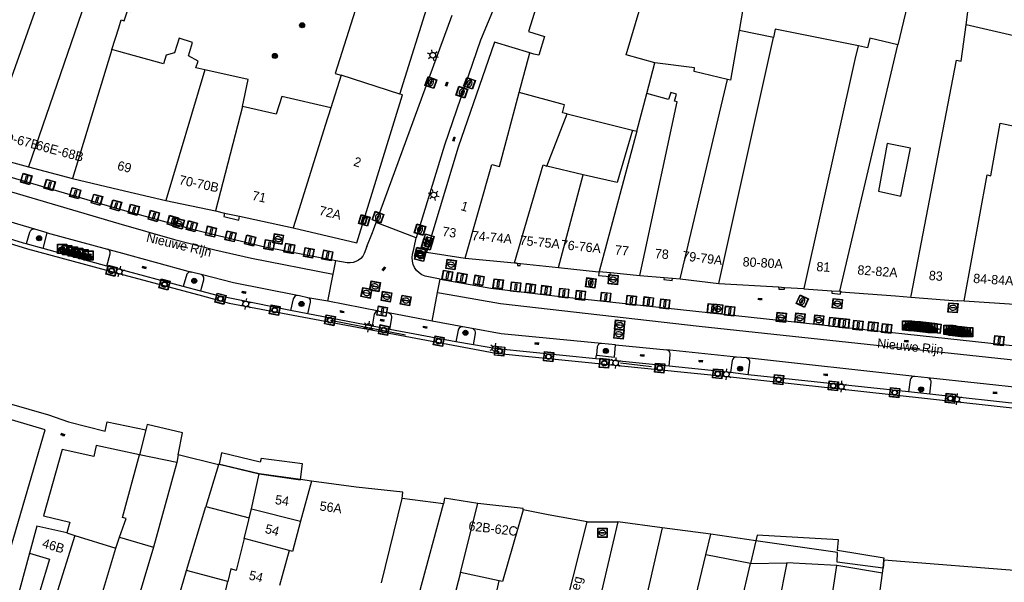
# Model space of a CAD drawing. Header units: metres. Extents: x 93870 to 95789, y 463036 to 464040.
# Tile 61 of 256: x 93989 to 94095, y 463469 to 463530. Entities that reach past the tile are written whole.
import ezdxf
from ezdxf.enums import TextEntityAlignment as Align

# ---------------------------------------------------------------- set-up
doc = ezdxf.new("R2010")
doc.units = ezdxf.units.M
doc.header["$LTSCALE"] = 25.4
for name, color, linetype in [('B_BEBOUWINGSGRENS_0', 1, 'Continuous'), ('B_LUIFEL_1', 200, 'Continuous'), ('B_TUSSENMUUR_0', 7, 'Continuous'), ('G_GRENS_ALGEMEEN_0', 7, 'Continuous'), ('K_STEIGER_1', 1, 'Continuous'), ('Q_BOOM_0', 3, 'Continuous'), ('Q_BRANDKRAAN_0', 5, 'Continuous'), ('Q_BRIEVENBUS_0', 7, 'Continuous'), ('Q_CAI-KAST_0', 10, 'Continuous'), ('Q_FIETSENREK_0', 6, 'Continuous'), ('Q_FIETSENREK_LIJN_0', 7, 'Continuous'), ('Q_INSPECTIE_OF_RIOOLPUT_0', 253, 'Continuous'), ('Q_KOLK_0', 254, 'Continuous'), ('Q_LICHTMAST_0', 2, 'Continuous'), ('Q_MEERRING_0', 7, 'Continuous'), ('Q_STRAATNAAMBORD_0', 7, 'Continuous'), ('Q_VERKEERSBORDPAAL_0', 40, 'Continuous'), ('Q_WATERLEIDINGPUT_0', 5, 'Continuous'), ('S_GBKN_SYMBOOL_OV_GROOT_0', 7, 'Continuous'), ('T_HEK_LIJN_0', 6, 'Continuous'), ('V_WEGGRENS_0', 7, 'Continuous'), ('W_KADEMUUR_30CM_0', 10, 'Continuous'), ('W_KADEMUUR_30CM_1', 10, 'Continuous'), ('W_WATERGRENS_0', 5, 'Continuous'), ('Z_GBKN_HUISNUMMER_0', 252, 'Continuous'), ('Z_STRAATNAAM_0', 252, 'Continuous')]:
    doc.layers.add(name, color=color, linetype=linetype)
doc.layers.add('Q_PAAL_STEEN_0', color=7, linetype='Continuous', true_color=0xa97373)

# ---------------------------------------------------------------- blocks, each defined once
blk = doc.blocks.new('Q_STRAATNAAMBORD')
for points in [[(-0.5, 0.5), (0.5, 0.5), (0.5, -0.5), (-0.5, -0.5)], [(-0.37, 0.22), (0.36, 0.22), (0.36, -0.21), (-0.37, -0.21)]]:
    blk.add_lwpolyline(points, close=True)
for points in [[(-0.44, 0.46), (0.44, 0.46, -0.414214), (0.46, 0.44), (0.46, -0.44, -0.414214), (0.44, -0.46), (-0.44, -0.46, -0.414214), (-0.46, -0.44), (-0.46, 0.44), (-0.46, 0.44), (-0.46, 0.45), (-0.46, 0.45), (-0.46, 0.45), (-0.46, 0.45), (-0.46, 0.45), (-0.46, 0.45), (-0.46, 0.46), (-0.46, 0.46), (-0.46, 0.46), (-0.45, 0.46), (-0.45, 0.46), (-0.45, 0.46), (-0.45, 0.46), (-0.45, 0.46), (-0.45, 0.46), (-0.44, 0.46), (-0.44, 0.46)], [(-0.29, 0.16), (0.28, 0.16, -0.414214), (0.3, 0.14), (0.3, -0.13, -0.414214), (0.28, -0.16), (-0.29, -0.16, -0.414214), (-0.31, -0.13), (-0.31, 0.14), (-0.31, 0.14), (-0.31, 0.14), (-0.31, 0.14), (-0.31, 0.15), (-0.31, 0.15), (-0.31, 0.15), (-0.3, 0.15), (-0.3, 0.15), (-0.3, 0.15), (-0.3, 0.16), (-0.3, 0.16), (-0.3, 0.16), (-0.3, 0.16), (-0.29, 0.16), (-0.29, 0.16), (-0.29, 0.16), (-0.29, 0.16), (-0.29, 0.16)]]:
    blk.add_lwpolyline(points, format="xyb")
blk = doc.blocks.new('Q_CAI-KAST')
for points in [[(-0.5, 0.5), (0.5, 0.5), (0.5, -0.5), (-0.5, -0.5)], [(-0.26, 0.26), (0.25, 0.26), (0.25, 0.19), (-0.26, 0.19)], [(-0.26, 0.11), (0.25, 0.11), (0.25, -0.33), (-0.26, -0.33)]]:
    blk.add_lwpolyline(points, close=True)
blk.add_lwpolyline([(-0.44, 0.46), (0.44, 0.46, -0.414214), (0.46, 0.44), (0.46, -0.44, -0.414214), (0.44, -0.46), (-0.44, -0.46, -0.414214), (-0.46, -0.44), (-0.46, 0.44), (-0.46, 0.44), (-0.46, 0.45), (-0.46, 0.45), (-0.46, 0.45), (-0.46, 0.45), (-0.46, 0.45), (-0.46, 0.45), (-0.46, 0.46), (-0.46, 0.46), (-0.46, 0.46), (-0.45, 0.46), (-0.45, 0.46), (-0.45, 0.46), (-0.45, 0.46), (-0.45, 0.46), (-0.45, 0.46), (-0.44, 0.46), (-0.44, 0.46)], format="xyb")
blk.add_circle((-0.18, -0.03), 0.0354)
blk = doc.blocks.new('Q_LICHTMAST')
for points in [[(-0.26, 0.15), (-0.52, 0.3)], [(0, 0.3), (0, 0.6)], [(0.26, 0.15), (0.52, 0.3)], [(-0.26, -0.15), (-0.52, -0.3)], [(0, -0.3), (0, -0.6)], [(0.26, -0.15), (0.52, -0.3)]]:
    blk.add_lwpolyline(points)
blk.add_circle((0, 0), 0.3)
blk = doc.blocks.new('Q_VERKEERSBORDPAAL')
for points in [[(-0.5, 0.5), (0.5, 0.5), (0.5, -0.5), (-0.5, -0.5)], [(-0.08, 0.33), (0.07, 0.33), (0.07, -0.33), (-0.08, -0.33)]]:
    blk.add_lwpolyline(points, close=True)
blk.add_lwpolyline([(-0.44, 0.46), (0.44, 0.46, -0.414214), (0.46, 0.44), (0.46, -0.44, -0.414214), (0.44, -0.46), (-0.44, -0.46, -0.414214), (-0.46, -0.44), (-0.46, 0.44), (-0.46, 0.44), (-0.46, 0.45), (-0.46, 0.45), (-0.46, 0.45), (-0.46, 0.45), (-0.46, 0.45), (-0.46, 0.45), (-0.46, 0.46), (-0.46, 0.46), (-0.46, 0.46), (-0.45, 0.46), (-0.45, 0.46), (-0.45, 0.46), (-0.45, 0.46), (-0.45, 0.46), (-0.45, 0.46), (-0.44, 0.46), (-0.44, 0.46)], format="xyb")
blk = doc.blocks.new('Q_PAAL_STEEN')
for points in [[(-0.5, 0.5), (0.5, 0.5), (0.5, -0.5), (-0.5, -0.5)], [(-0.08, 0.33), (0.07, 0.33), (0.07, -0.33), (-0.08, -0.33)]]:
    blk.add_lwpolyline(points, close=True)
blk.add_lwpolyline([(-0.44, 0.46), (0.44, 0.46, -0.414214), (0.46, 0.44), (0.46, -0.44, -0.414214), (0.44, -0.46), (-0.44, -0.46, -0.414214), (-0.46, -0.44), (-0.46, 0.44), (-0.46, 0.44), (-0.46, 0.45), (-0.46, 0.45), (-0.46, 0.45), (-0.46, 0.45), (-0.46, 0.45), (-0.46, 0.45), (-0.46, 0.46), (-0.46, 0.46), (-0.46, 0.46), (-0.45, 0.46), (-0.45, 0.46), (-0.45, 0.46), (-0.45, 0.46), (-0.45, 0.46), (-0.45, 0.46), (-0.44, 0.46), (-0.44, 0.46)], format="xyb")
blk = doc.blocks.new('Q_WATERLEIDINGPUT')
blk.add_lwpolyline([(-0.5, 0.5), (0.5, 0.5), (0.5, -0.5), (-0.5, -0.5)], close=True)
for points in [[(-0.44, 0.46), (0.44, 0.46, -0.414214), (0.46, 0.44), (0.46, -0.44, -0.414214), (0.44, -0.46), (-0.44, -0.46, -0.414214), (-0.46, -0.44), (-0.46, 0.44), (-0.46, 0.44), (-0.46, 0.45), (-0.46, 0.45), (-0.46, 0.45), (-0.46, 0.45), (-0.46, 0.45), (-0.46, 0.45), (-0.46, 0.46), (-0.46, 0.46), (-0.46, 0.46), (-0.45, 0.46), (-0.45, 0.46), (-0.45, 0.46), (-0.45, 0.46), (-0.45, 0.46), (-0.45, 0.46), (-0.44, 0.46), (-0.44, 0.46)], [(-0.34, 0.1, 0.380426), (-0.28, -0.18)], [(-0.01, 0.27, 0.240218), (-0.34, 0.1)], [(-0.19, 0.04, 0.853344), (-0.19, -0.03)], [(0.33, 0.11, 0.240191), (-0.01, 0.27)], [(0.18, -0.03, 0.849746), (0.18, 0.04)], [(0.27, -0.18, 0.380426), (0.33, 0.11)], [(-0.28, -0.18, 0.148452), (0.01, -0.26)], [(0.01, -0.26, 0.131742), (0.27, -0.18)]]:
    blk.add_lwpolyline(points, format="xyb")
for points in [[(-0.19, 0.04), (0.18, 0.04)], [(0.18, -0.03), (-0.19, -0.03)]]:
    blk.add_lwpolyline(points)
blk = doc.blocks.new('Q_KOLK')
blk.add_lwpolyline([(-0.5, 0.5), (0.5, 0.5), (0.5, -0.5), (-0.5, -0.5)], close=True)
for points in [[(-0.44, 0.46), (0.44, 0.46, -0.414214), (0.46, 0.44), (0.46, -0.44, -0.414214), (0.44, -0.46), (-0.44, -0.46, -0.414214), (-0.46, -0.44), (-0.46, 0.44, -0.414214), (-0.44, 0.46)], [(-0.34, 0.1, 0.380426), (-0.28, -0.18)], [(-0.01, 0.27, 0.240218), (-0.34, 0.1)], [(-0.19, 0.04, 0.853344), (-0.19, -0.03)], [(0.33, 0.11, 0.240191), (-0.01, 0.27)], [(0.18, -0.03, 0.849746), (0.18, 0.04)], [(0.27, -0.18, 0.380426), (0.33, 0.11)], [(-0.28, -0.18, 0.148452), (0.01, -0.26)], [(0.01, -0.26, 0.131742), (0.27, -0.18)]]:
    blk.add_lwpolyline(points, format="xyb")
for points in [[(-0.19, 0.04), (0.18, 0.04)], [(0.18, -0.03), (-0.19, -0.03)]]:
    blk.add_lwpolyline(points)
blk = doc.blocks.new('Q_BRANDKRAAN')
blk.add_lwpolyline([(-0.5, 0.5), (0.5, 0.5), (0.5, -0.5), (-0.5, -0.5)], close=True)
for points in [[(-0.44, 0.46), (0.44, 0.46, -0.414214), (0.46, 0.44), (0.46, -0.44, -0.414214), (0.44, -0.46), (-0.44, -0.46, -0.414214), (-0.46, -0.44), (-0.46, 0.44), (-0.46, 0.44), (-0.46, 0.45), (-0.46, 0.45), (-0.46, 0.45), (-0.46, 0.45), (-0.46, 0.45), (-0.46, 0.45), (-0.46, 0.46), (-0.46, 0.46), (-0.46, 0.46), (-0.45, 0.46), (-0.45, 0.46), (-0.45, 0.46), (-0.45, 0.46), (-0.45, 0.46), (-0.45, 0.46), (-0.44, 0.46), (-0.44, 0.46)], [(-0.34, 0.1, 0.380426), (-0.28, -0.18)], [(-0.01, 0.27, 0.240218), (-0.34, 0.1)], [(-0.19, 0.04, 0.853344), (-0.19, -0.03)], [(0.33, 0.11, 0.240191), (-0.01, 0.27)], [(0.18, -0.03, 0.849746), (0.18, 0.04)], [(0.27, -0.18, 0.380426), (0.33, 0.11)], [(-0.28, -0.18, 0.148452), (0.01, -0.26)], [(0.01, -0.26, 0.131742), (0.27, -0.18)]]:
    blk.add_lwpolyline(points, format="xyb")
for points in [[(-0.19, 0.04), (0.18, 0.04)], [(0.18, -0.03), (-0.19, -0.03)]]:
    blk.add_lwpolyline(points)
blk = doc.blocks.new('Q_INSPECTIE_OF_RIOOLPUT')
blk.add_lwpolyline([(-0.5, 0.5), (0.5, 0.5), (0.5, -0.5), (-0.5, -0.5)], close=True)
for points in [[(-0.44, 0.46), (0.44, 0.46, -0.414214), (0.46, 0.44), (0.46, -0.44, -0.414214), (0.44, -0.46), (-0.44, -0.46, -0.414214), (-0.46, -0.44), (-0.46, 0.44), (-0.46, 0.44), (-0.46, 0.45), (-0.46, 0.45), (-0.46, 0.45), (-0.46, 0.45), (-0.46, 0.45), (-0.46, 0.45), (-0.46, 0.46), (-0.46, 0.46), (-0.46, 0.46), (-0.45, 0.46), (-0.45, 0.46), (-0.45, 0.46), (-0.45, 0.46), (-0.45, 0.46), (-0.45, 0.46), (-0.44, 0.46), (-0.44, 0.46)], [(-0.34, 0.1, 0.380426), (-0.28, -0.18)], [(-0.01, 0.27, 0.240218), (-0.34, 0.1)], [(-0.19, 0.04, 0.853344), (-0.19, -0.03)], [(0.33, 0.11, 0.240191), (-0.01, 0.27)], [(0.18, -0.03, 0.849746), (0.18, 0.04)], [(0.27, -0.18, 0.380426), (0.33, 0.11)], [(-0.28, -0.18, 0.148452), (0.01, -0.26)], [(0.01, -0.26, 0.131742), (0.27, -0.18)]]:
    blk.add_lwpolyline(points, format="xyb")
for points in [[(-0.19, 0.04), (0.18, 0.04)], [(0.18, -0.03), (-0.19, -0.03)]]:
    blk.add_lwpolyline(points)
blk = doc.blocks.new('Q_MEERRING')
blk.add_lwpolyline([(-0.5, 0.5), (0.5, 0.5), (0.5, -0.5), (-0.5, -0.5)], close=True)
blk.add_lwpolyline([(-0.44, 0.46), (0.44, 0.46, -0.414214), (0.46, 0.44), (0.46, -0.44, -0.414214), (0.44, -0.46), (-0.44, -0.46, -0.414214), (-0.46, -0.44), (-0.46, 0.44), (-0.46, 0.44), (-0.46, 0.45), (-0.46, 0.45), (-0.46, 0.45), (-0.46, 0.45), (-0.46, 0.45), (-0.46, 0.45), (-0.46, 0.46), (-0.46, 0.46), (-0.46, 0.46), (-0.45, 0.46), (-0.45, 0.46), (-0.45, 0.46), (-0.45, 0.46), (-0.45, 0.46), (-0.45, 0.46), (-0.44, 0.46), (-0.44, 0.46)], format="xyb")
for radius in [0.3, 0.3, 0.25, 0.25]:
    blk.add_circle((0, 0), radius)
blk = doc.blocks.new('Q_FIETSENREK')
for points in [[(-0.5, 0.5), (0.5, 0.5), (0.5, -0.5), (-0.5, -0.5)], [(-0.06, 0.15), (0.18, 0.05), (0.04, -0.09)]]:
    blk.add_lwpolyline(points, close=True)
for points in [[(-0.44, 0.46), (0.44, 0.46, -0.414214), (0.46, 0.44), (0.46, -0.44, -0.414214), (0.44, -0.46), (-0.44, -0.46, -0.414214), (-0.46, -0.44), (-0.46, 0.44), (-0.46, 0.44), (-0.46, 0.45), (-0.46, 0.45), (-0.46, 0.45), (-0.46, 0.45), (-0.46, 0.45), (-0.46, 0.45), (-0.46, 0.46), (-0.46, 0.46), (-0.46, 0.46), (-0.45, 0.46), (-0.45, 0.46), (-0.45, 0.46), (-0.45, 0.46), (-0.45, 0.46), (-0.45, 0.46), (-0.44, 0.46), (-0.44, 0.46)], [(-0.18, 0.11, 0.847256), (-0.32, -0.14)], [(-0.19, 0.08, 0.842492), (-0.3, -0.12)], [(-0.17, 0.06, 0.053288), (-0.19, 0.08)], [(-0.19, -0.13, 0.502492), (-0.15, 0.04)], [(-0.15, 0.09, 0.06236), (-0.18, 0.11)], [(-0.16, -0.16, 0.494489), (-0.12, 0.07)], [(-0.32, -0.14, 0.089606), (-0.42, -0.35)], [(-0.3, -0.16, 0.110942), (-0.37, -0.35)], [(-0.29, -0.1, 0.006942), (-0.3, -0.12)], [(-0.3, -0.16, 0.02458), (-0.28, -0.17)], [(-0.21, -0.1, 0.381614), (-0.29, -0.1)], [(-0.22, -0.14, 0.533998), (-0.28, -0.14)], [(-0.28, -0.14, 0.009682), (-0.27, -0.14)], [(-0.28, -0.17, 0.148109), (-0.2, -0.17)], [(-0.27, -0.14, 0.120201), (-0.22, -0.14)], [(-0.22, -0.14, 0.003554), (-0.22, -0.14)], [(-0.19, -0.13, 0.017985), (-0.21, -0.1)], [(-0.12, -0.35, 0.075837), (-0.2, -0.17)], [(-0.08, -0.35, 0.094234), (-0.16, -0.16)], [(0.1, -0.16, 0.385208), (0.19, -0.33)], [(0.21, -0.05, 0.224648), (0.11, -0.13)], [(0.13, -0.17, 0.376993), (0.2, -0.3)], [(0.21, -0.09, 0.20829), (0.14, -0.14)], [(0.19, -0.33, 1), (0.29, -0.06)], [(0.2, -0.3, 1), (0.28, -0.09)], [(0.29, -0.06, 0.086253), (0.24, -0.05)], [(0.28, -0.09, 0.079305), (0.24, -0.08)]]:
    blk.add_lwpolyline(points, format="xyb")
for points in [[(-0.17, 0.06), (-0.26, -0.04), (-0.24, -0.06), (-0.15, 0.04)], [(0.08, 0.22), (0, 0.25), (-0.15, 0.09)], [(-0.12, 0.07), (-0.09, 0.11), (0.02, -0.13), (0.1, -0.16)], [(0.24, -0.05), (0.23, 0.05), (0.26, 0.09), (0.3, 0.08), (0.31, 0.11), (0.19, 0.15), (0.18, 0.12), (0.23, 0.1), (0.21, 0.08), (-0.04, 0.17), (0, 0.22), (0.07, 0.19), (0.08, 0.22)], [(0.21, -0.05), (0.2, 0.03), (0.06, -0.11)], [(-0.42, -0.35), (-0.37, -0.35)], [(-0.12, -0.35), (-0.08, -0.35)], [(0.06, -0.11), (0.11, -0.13)], [(0.13, -0.17), (0.25, -0.22), (0.24, -0.08)], [(0.14, -0.14), (0.22, -0.17), (0.21, -0.09)]]:
    blk.add_lwpolyline(points)
blk = doc.blocks.new('Q_BRIEVENBUS')
for points in [[(-0.5, 0.5), (0.5, 0.5), (0.5, -0.5), (-0.5, -0.5)], [(-0.31, 0.1), (-0.05, 0.1), (-0.03, 0.03), (-0.05, 0.01), (-0.31, 0.01), (-0.33, 0.03)], [(0.06, 0.1), (0.31, 0.1), (0.33, 0.03), (0.31, 0.01), (0.06, 0.01), (0.03, 0.03)]]:
    blk.add_lwpolyline(points, close=True)
blk.add_lwpolyline([(-0.44, 0.46), (0.44, 0.46, -0.414214), (0.46, 0.44), (0.46, -0.44, -0.414214), (0.44, -0.46), (-0.44, -0.46, -0.414214), (-0.46, -0.44), (-0.46, 0.44), (-0.46, 0.44), (-0.46, 0.45), (-0.46, 0.45), (-0.46, 0.45), (-0.46, 0.45), (-0.46, 0.45), (-0.46, 0.45), (-0.46, 0.46), (-0.46, 0.46), (-0.46, 0.46), (-0.45, 0.46), (-0.45, 0.46), (-0.45, 0.46), (-0.45, 0.46), (-0.45, 0.46), (-0.45, 0.46), (-0.44, 0.46), (-0.44, 0.46)], format="xyb")
blk = doc.blocks.new('Q_BOOM')
for radius in [0.27, 0.18, 0.09]:
    blk.add_circle((0, 0), radius)
blk = doc.blocks.new('S_GBKN_SYMBOOL_OV_GROOT')
for points in [[(-0.21875, 0.0625), (0.21875, 0.0625)], [(-0.21875, 0), (0.21875, 0)], [(-0.1875, 0.0625), (-0.1875, 0)], [(-0.125, 0.09375), (-0.125, 0.0625)], [(-0.125, 0), (-0.125, -0.0625)], [(-0.0625, 0.0625), (-0.0625, 0)], [(0, 0.09375), (0, 0.0625)], [(0, 0), (0, -0.0625)], [(0.0625, 0.0625), (0.0625, 0)], [(0.125, 0.09375), (0.125, 0.0625)], [(0.125, 0), (0.125, -0.0625)], [(0.1875, 0.0625), (0.1875, 0)], [(-0.21875, -0.0625), (0.21875, -0.0625)], [(-0.1875, -0.0625), (-0.1875, -0.09375)], [(-0.0625, -0.0625), (-0.0625, -0.09375)], [(0.0625, -0.0625), (0.0625, -0.09375)], [(0.1875, -0.0625), (0.1875, -0.09375)]]:
    blk.add_lwpolyline(points)

msp = doc.modelspace()

# ---------------------------------------------------------------- linework, layer by layer
at = {"layer": 'B_BEBOUWINGSGRENS_0'}
for p, q in [((94030.19, 463521.66), (94035.41, 463538.44)), ((94085.4, 463534.45), (94083.63, 463526.95)), ((94070.29, 463527.75), (94066.58, 463528.49)), ((94101.04, 463526.79), (94090.95, 463529.09)), ((94044.14, 463526.1), (94040.34, 463527.24)), ((94023.88, 463523.69), (94022.78, 463520.2)), ((94045.95, 463513.93), (94048.13, 463519.54)), ((94048.13, 463519.54), (94055.15, 463517.8)), ((93990.33, 463513.87), (93995.04, 463512.6)), ((94049.85, 463513), (94045.95, 463513.93)), ((94005.06, 463510.25), (94010.38, 463509.12)), ((94010.38, 463509.12), (94011.37, 463508.9)), ((94011.37, 463508.9), (94012.98, 463508.55)), ((94012.98, 463508.55), (94018.72, 463507.3)), ((94018.72, 463507.3), (94025.57, 463505.7)), ((94033.05, 463504.69), (94037.17, 463504.06)), ((94037.17, 463504.06), (94042.5, 463503.57)), ((94042.81, 463503.5), (94043.12, 463503.47)), ((94043.12, 463503.47), (94047.2, 463503.05)), ((94051.57, 463502.63), (94052.77, 463502.53)), ((94052.77, 463502.53), (94055.93, 463502.18)), ((94055.93, 463502.18), (94058.53, 463501.98)), ((94058.53, 463501.98), (94059.44, 463501.91)), ((94059.44, 463501.91), (94060.28, 463501.84)), ((94060.28, 463501.84), (94064.4, 463501.33)), ((94064.4, 463501.33), (94070.83, 463500.96)), ((94070.83, 463500.96), (94071.45, 463500.92)), ((94071.45, 463500.92), (94073.58, 463500.79)), ((94076.56, 463500.56), (94077.4, 463500.51)), ((94090.74, 463499.46), (94096.7, 463499.08)), ((94006.23, 463482.1), (94002.25, 463482.94)), ((94006.39, 463482.95), (94006.23, 463482.1)), ((94010.71, 463481.88), (94006.39, 463482.95)), ((94019.53, 463480.28), (94015.07, 463480.91)), ((94020.71, 463480.11), (94019.53, 463480.28)), ((94034.86, 463477.67), (94030.44, 463478.26)), ((93994.77, 463475.7), (93994.42, 463474.55)), ((94047.8, 463465.99), (94050.28, 463475.73)), ((94058.34, 463475.12), (94053.56, 463475.76)), ((94063.57, 463474.41), (94058.34, 463475.12)), ((94063.02, 463472.19), (94063.57, 463474.41)), ((93990.42, 463472.38), (93987.36, 463461.22)), ((94067.83, 463471.26), (94063.02, 463472.19)), ((94066.53, 463465.88), (94067.83, 463471.26)), ((94071.73, 463471.34), (94070.42, 463465.01)), ((94077.08, 463471.06), (94071.73, 463471.34)), ((94082, 463470.25), (94077.08, 463471.06)), ((94080.87, 463462.03), (94082, 463470.25))]:
    msp.add_line(p, q, dxfattribs=at)
for points in [[(94028.49, 463540.47), (94023.23, 463523.88), (94023.88, 463523.69)], [(94047.84, 463540.71), (94043.99, 463528.4), (94045.71, 463527.86), (94045.08, 463525.86), (94044.57, 463525.97), (94044.14, 463526.1)], [(94057.55, 463525.03), (94054.46, 463525.87), (94058.08, 463538.06)], [(93999.26, 463526.45), (94000, 463528.79), (94000.27, 463529.64), (94000.58, 463529.54), (94000.93, 463530.61), (94001.24, 463530.52), (94002.52, 463534.55)], [(94090.95, 463529.09), (94091.54, 463533.68), (94085.4, 463534.45)], [(94066.58, 463528.49), (94065.67, 463523.16), (94065.33, 463523.24)], [(94079.39, 463526.85), (94070.46, 463528.64), (94070.29, 463527.75)], [(94009.26, 463524.27), (94008.29, 463524.48), (94008.52, 463525.21), (94007.48, 463525.78), (94007.91, 463527.21), (94006.48, 463527.67), (94005.98, 463526.1), (94005.1, 463525.85), (94004.8, 463524.9), (94000, 463526.24), (93999.26, 463526.45)], [(94040.34, 463527.24), (94036.43, 463515.97), (94033.05, 463504.69)], [(94083.63, 463526.95), (94080.62, 463527.66), (94080.37, 463526.62), (94079.39, 463526.85)], [(94013.29, 463520.34), (94013.89, 463523.24), (94009.26, 463524.27)], [(94065.33, 463523.24), (94061.77, 463524.11), (94061.81, 463524.47), (94057.55, 463525.03)], [(94022.78, 463520.2), (94017.5, 463521.42), (94016.89, 463519.51), (94013.29, 463520.34)], [(94025.57, 463505.7), (94030.46, 463521.58), (94030.19, 463521.66)], [(94055.15, 463517.8), (94053.49, 463512.18), (94049.85, 463513)], [(94085, 463515.88), (94082.5, 463516.38), (94081.54, 463511.26)], [(94081.54, 463511.26), (94083.95, 463510.72), (94085, 463515.88)], [(93985.52, 463515.2), (93985.8, 463515.07), (93990.33, 463513.87)], [(93995.04, 463512.6), (94000, 463511.43), (94005.06, 463510.25)], [(94042.5, 463503.57), (94042.71, 463503.55), (94042.7, 463503.51), (94042.81, 463503.5)], [(94047.2, 463503.05), (94051.51, 463502.6), (94051.57, 463502.63)], [(94073.58, 463500.79), (94073.55, 463500.75), (94076.56, 463500.56)], [(94077.4, 463500.51), (94077.52, 463500.5), (94077.5, 463500.43)], [(94077.5, 463500.43), (94083.36, 463500), (94085.03, 463499.88)], [(94085.03, 463499.88), (94089.98, 463499.46), (94090.05, 463499.5), (94090.74, 463499.46)], [(93985.11, 463461.71), (93992.09, 463485.64), (93985.93, 463487.46)], [(94002.25, 463482.94), (93997.59, 463483.93), (93997.32, 463482.77), (93993.93, 463483.52), (93991.92, 463476.4), (93994.77, 463475.7)], [(94015.07, 463480.91), (94010.72, 463481.94), (94010.71, 463481.88)], [(94030.44, 463478.26), (94030.51, 463478.93), (94025.49, 463479.46), (94020.71, 463480.11)], [(94038.56, 463477.73), (94034.98, 463478.29), (94034.86, 463477.67)], [(94043.41, 463477.04), (94043.42, 463477.17), (94038.56, 463477.73)], [(94050.28, 463475.73), (94046.08, 463476.51), (94043.41, 463477.04)], [(94053.56, 463475.76), (94048.76, 463455.15), (94047.32, 463449.33)], [(93994.42, 463474.55), (93991.22, 463475.28), (93990.42, 463472.38)]]:
    msp.add_lwpolyline(points, dxfattribs=at)
at = {"layer": 'B_LUIFEL_1'}
for points in [[(94015.19, 463482.17), (94011.04, 463483.14), (94010.79, 463481.93), (94015.07, 463480.91)], [(94019.53, 463480.28), (94019.73, 463481.96), (94015.29, 463482.53), (94015.19, 463482.17)], [(94015.07, 463480.91), (94019.53, 463480.27), (94019.53, 463480.28)]]:
    msp.add_lwpolyline(points, dxfattribs=at)
at = {"layer": 'B_TUSSENMUUR_0'}
for p, q in [((93991.98, 463533.28), (93985.52, 463515.2)), ((93996.41, 463531.52), (93990.33, 463513.87)), ((94090.44, 463525.19), (94090.95, 463529.09)), ((94064.4, 463501.33), (94070.29, 463527.75)), ((93999.26, 463526.45), (93995.04, 463512.6)), ((94077.4, 463500.51), (94083.63, 463526.95)), ((94079.06, 463525.37), (94079.39, 463526.85)), ((94042.99, 463521.83), (94044.14, 463526.1)), ((94073.58, 463500.79), (94079.06, 463525.37)), ((94009.26, 463524.27), (94005.06, 463510.25)), ((94056.68, 463521.74), (94057.55, 463525.03)), ((94030.19, 463521.66), (94023.88, 463523.69)), ((94060.28, 463501.84), (94065.33, 463523.24)), ((94055.6, 463517.69), (94056.68, 463521.74)), ((94013.29, 463520.34), (94010.38, 463509.12)), ((94055.15, 463517.8), (94055.6, 463517.69)), ((94055.6, 463517.69), (94051.57, 463502.63)), ((94047.2, 463503.05), (94049.85, 463513)), ((94006.23, 463482.1), (94003.75, 463473.04)), ((94010.71, 463481.88), (94009.36, 463477.41)), ((94014.27, 463477.16), (94015.07, 463480.91)), ((94020.71, 463480.11), (94019.53, 463475.81)), ((94028.21, 463469.19), (94030.44, 463478.26)), ((94032.25, 463468.03), (94034.86, 463477.67)), ((94036.68, 463470.31), (94038.56, 463477.73)), ((94007.29, 463470.51), (94009.36, 463477.41)), ((94009.36, 463477.41), (94014.01, 463476.16)), ((94014.01, 463476.16), (94014.27, 463477.16)), ((94014.27, 463477.16), (94019.53, 463475.81)), ((93994.42, 463474.55), (93995.28, 463474.29)), ((94058.34, 463475.12), (94052.15, 463448.19)), ((93995.28, 463474.29), (93993.26, 463467.77)), ((93995.28, 463474.29), (93999.68, 463472.92)), ((93999.68, 463472.92), (94000.1, 463474.1)), ((94000.1, 463474.1), (94003.75, 463473.04)), ((94018.3, 463472.66), (94013.46, 463473.95)), ((93995.73, 463459.76), (93999.68, 463472.92)), ((94018.3, 463472.66), (94017.26, 463468.9)), ((94056.99, 463447.05), (94063.02, 463472.19)), ((94003.79, 463458.84), (94007.29, 463470.51)), ((94011.72, 463469.33), (94007.29, 463470.51)), ((94036.68, 463470.31), (94035.94, 463467.4)), ((94040.85, 463469.41), (94036.68, 463470.31)), ((94075.56, 463461.24), (94077.08, 463471.06)), ((94011.19, 463467.02), (94011.72, 463469.33)), ((94036.89, 463451.78), (94040.85, 463469.41))]:
    msp.add_line(p, q, dxfattribs=at)
for points in [[(94085.03, 463499.88), (94085.05, 463500), (94089.93, 463525.31), (94090.44, 463525.19)], [(94037.17, 463504.06), (94040.06, 463514.11), (94040.86, 463513.9), (94042.99, 463521.83)], [(94048.13, 463519.54), (94047.63, 463519.67), (94047.86, 463520.52), (94042.99, 463521.83)], [(94059.94, 463520.82), (94059.66, 463520.9), (94059.87, 463521.67), (94059.25, 463521.85), (94059.03, 463521.08), (94056.68, 463521.74)], [(94022.78, 463520.2), (94022.17, 463518.29), (94019.36, 463509.34), (94018.72, 463507.3)], [(94055.93, 463502.18), (94056.47, 463504.68), (94059.94, 463520.82)], [(94090.74, 463499.46), (94093.22, 463512.99), (94093.6, 463512.9), (94094.6, 463518.56), (94099.15, 463517.6)], [(94042.5, 463503.57), (94045.55, 463514.07), (94045.95, 463513.93)], [(94000.1, 463474.1), (94000.81, 463476.11), (94000.42, 463476.22), (94002.25, 463482.94)], [(94043.41, 463477.04), (94041.19, 463469.34), (94040.85, 463469.41)], [(94013.46, 463473.95), (94013.95, 463475.92), (94014.01, 463476.16)], [(94019.53, 463475.81), (94018.64, 463472.57), (94018.3, 463472.66)], [(94013.46, 463473.95), (94012.61, 463470.52), (94012.04, 463470.69), (94011.72, 463469.33)], [(93990.42, 463472.38), (93992.57, 463471.73), (93991.54, 463468.29), (93993.26, 463467.77)], [(94003.75, 463473.04), (94000.64, 463462.6), (94000.26, 463461.33), (94000, 463460.45), (93999.66, 463459.32)]]:
    msp.add_lwpolyline(points, dxfattribs=at)
at = {"layer": 'G_GRENS_ALGEMEEN_0'}
for p, q in [((94067.03, 463531.01), (94066.58, 463528.49)), ((93991.88, 463505.08), (93990.08, 463505.58)), ((94008.8, 463500.52), (94006.93, 463501.03)), ((94020.31, 463498.07), (94018.45, 463498.43)), ((94038.09, 463494.74), (94036.19, 463495.07)), ((94067.57, 463491.54), (94065.67, 463491.79)), ((94087.08, 463489.46), (94084.79, 463489.7))]:
    msp.add_line(p, q, dxfattribs=at)
at = {"layer": 'K_STEIGER_1'}
for p, q in [((94006.39, 463482.95), (94006.84, 463485.32)), ((94068.4, 463473.72), (94067.83, 463471.26)), ((94067.83, 463471.26), (94071.73, 463471.34)), ((94082.09, 463471.18), (94082.14, 463471.66)), ((94082, 463470.25), (94082.05, 463470.76)), ((94082.05, 463470.76), (94082.09, 463471.18))]:
    msp.add_line(p, q, dxfattribs=at)
for points in [[(94006.84, 463485.32), (94003.05, 463486.19), (94002.91, 463485.62)], [(94077.26, 463473.81), (94068.54, 463474.33), (94068.4, 463473.72)], [(94082.14, 463471.66), (94082.16, 463471.86), (94077.15, 463472.68), (94077.26, 463473.81)]]:
    msp.add_lwpolyline(points, dxfattribs=at)
at = {"layer": 'Q_FIETSENREK_LIJN_0'}
msp.add_line((94057.17, 463492.38), (94053.87, 463492.77), dxfattribs=at)
at = {"layer": 'T_HEK_LIJN_0'}
msp.add_line((94030.79, 463495.8), (94022.75, 463497.36), dxfattribs=at)
at = {"layer": 'V_WEGGRENS_0'}
for p, q in [((94027.63, 463507.88), (94035.79, 463530.14)), ((93990.98, 463507.15), (93980.07, 463510.44)), ((93992.32, 463506.79), (93990.98, 463507.15)), ((94031.93, 463506.23), (94027.63, 463507.88)), ((93991.88, 463505.08), (93992.32, 463506.79)), ((93992.32, 463506.79), (93998.8, 463505.03)), ((93998.73, 463503.2), (93991.88, 463505.08)), ((94023.03, 463502.32), (94023.32, 463503.78)), ((94008.84, 463502.3), (94007.81, 463502.56)), ((94022.44, 463499.43), (94023.03, 463502.32)), ((94034.22, 463500.37), (94034.5, 463501.8)), ((94022.44, 463499.43), (94020.29, 463499.81)), ((94033.64, 463497.29), (94034.22, 463500.37)), ((94027.91, 463498.36), (94022.44, 463499.43)), ((94027.19, 463496.77), (94020.31, 463498.07)), ((94027.91, 463498.36), (94028.95, 463498.18)), ((94033.64, 463497.29), (94028.95, 463498.18)), ((94029.1, 463496.39), (94027.19, 463496.77)), ((94036.95, 463496.68), (94033.64, 463497.29)), ((94037.94, 463496.51), (94036.95, 463496.68)), ((94036.19, 463495.07), (94029.1, 463496.39)), ((94053.34, 463494.74), (94051.81, 463494.89)), ((94053.34, 463494.74), (94058.83, 463494.2)), ((94051.22, 463493.24), (94051.28, 463493.63)), ((94066.32, 463493.43), (94058.83, 463494.2)), ((94067.37, 463493.34), (94066.32, 463493.43)), ((94059.07, 463492.45), (94051.22, 463493.24)), ((94065.67, 463491.79), (94059.07, 463492.45)), ((94085.45, 463491.36), (94067.37, 463493.34)), ((94084.79, 463489.7), (94067.57, 463491.54)), ((94086.82, 463491.2), (94085.45, 463491.36)), ((94101.13, 463489.68), (94086.82, 463491.2)), ((94100.65, 463487.95), (94087.08, 463489.46))]:
    msp.add_line(p, q, dxfattribs=at)
for points in [[(94042.81, 463537.19), (94042.31, 463535.78), (94038.85, 463527.45)], [(94038.85, 463527.45), (94034.97, 463516.17), (94031.93, 463506.23)], [(94023.32, 463503.78), (94015.52, 463505.28), (94008.34, 463507.01), (94000, 463509.31), (93977.87, 463515.82), (93960.7, 463520.85)], [(93981.92, 463513.1), (94000, 463507.78), (94006, 463506.07), (94010.32, 463504.94), (94014.25, 463504.04), (94023.03, 463502.32)], [(93990.08, 463505.58), (93989.78, 463505.67), (93980.71, 463508.46), (93979.93, 463508.69)], [(94011.37, 463508.9), (94011.3, 463508.54), (94012.91, 463508.15), (94012.98, 463508.55)], [(93990.98, 463507.15), (93990.85, 463507.15), (93990.71, 463507.12), (93990.59, 463507.05), (93990.5, 463506.95), (93990.43, 463506.82), (93990.08, 463505.58)], [(94026.65, 463505.32), (94027.24, 463506.82), (94027.35, 463507.1), (94027.63, 463507.88)], [(94031.66, 463505.03), (94031.71, 463505.2), (94031.93, 463506.23)], [(94026.65, 463505.32), (94026.35, 463504.56), (94026.19, 463504.28), (94025.99, 463504.03), (94025.75, 463503.83), (94025.47, 463503.68), (94025.17, 463503.58), (94024.85, 463503.54), (94024.54, 463503.56), (94023.32, 463503.78)], [(93998.73, 463503.2), (93999.09, 463504.51), (93999.1, 463504.64), (93999.07, 463504.77), (93999.01, 463504.88), (93998.91, 463504.97), (93998.8, 463505.03)], [(93998.8, 463505.03), (94000, 463504.7), (94007.81, 463502.56)], [(94034.5, 463501.8), (94032.89, 463502.12), (94032.55, 463502.27), (94032.24, 463502.48), (94031.97, 463502.74), (94031.76, 463503.05), (94031.61, 463503.38), (94031.52, 463503.74), (94031.49, 463504.12), (94031.53, 463504.48), (94031.66, 463505.03)], [(94006.93, 463501.03), (94000, 463502.87), (93998.73, 463503.2)], [(94042.81, 463503.5), (94042.8, 463503.28), (94043.09, 463503.27), (94043.12, 463503.47)], [(94007.81, 463502.56), (94007.69, 463502.57), (94007.58, 463502.55), (94007.48, 463502.5), (94007.39, 463502.42), (94007.33, 463502.32), (94006.93, 463501.03)], [(94008.8, 463500.52), (94008.87, 463500.85), (94009.13, 463501.73), (94009.14, 463501.87), (94009.12, 463502.01), (94009.05, 463502.13), (94008.96, 463502.23), (94008.84, 463502.3)], [(94019.2, 463500.04), (94012.32, 463501.39), (94008.84, 463502.3)], [(94051.57, 463502.63), (94051.51, 463502.21), (94052.71, 463502.09), (94052.77, 463502.53)], [(94058.53, 463501.98), (94058.52, 463501.75), (94059.41, 463501.67), (94059.44, 463501.91)], [(94034.5, 463501.8), (94039.95, 463500.82), (94046.76, 463500)], [(94070.83, 463500.96), (94070.84, 463500.72), (94071.45, 463500.71), (94071.45, 463500.92)], [(94018.45, 463498.43), (94010.72, 463500), (94008.8, 463500.52)], [(94019.2, 463500.04), (94018.93, 463500), (94018.71, 463499.69), (94018.45, 463498.43)], [(94020.29, 463499.81), (94019.41, 463500), (94019.2, 463500.04)], [(94020.31, 463498.07), (94020.6, 463499.33), (94020.6, 463499.45), (94020.57, 463499.57), (94020.5, 463499.68), (94020.4, 463499.76), (94020.29, 463499.81)], [(94034.22, 463500.37), (94036.3, 463500), (94040.99, 463499.17), (94062.29, 463496.77), (94099.38, 463492.78), (94102.33, 463492.71), (94114.78, 463492.79), (94121.09, 463492.66), (94158.59, 463488.47)], [(94046.76, 463500), (94099.56, 463494.27), (94114.6, 463494.28)], [(94076.56, 463500.56), (94076.54, 463500.29), (94077.45, 463500.19), (94077.5, 463500.43)], [(94027.91, 463498.36), (94027.78, 463498.36), (94027.66, 463498.32), (94027.56, 463498.25), (94027.48, 463498.15), (94027.43, 463498.04), (94027.19, 463496.77)], [(94029.1, 463496.39), (94029.33, 463497.66), (94029.32, 463497.8), (94029.28, 463497.93), (94029.19, 463498.04), (94029.08, 463498.13), (94028.95, 463498.18)], [(94036.95, 463496.68), (94036.81, 463496.68), (94036.68, 463496.64), (94036.56, 463496.55), (94036.47, 463496.44), (94036.42, 463496.31), (94036.19, 463495.07)], [(94038.09, 463494.74), (94038.29, 463495.98), (94038.29, 463496.12), (94038.25, 463496.26), (94038.17, 463496.37), (94038.06, 463496.46), (94037.94, 463496.51)], [(94051.81, 463494.89), (94041.04, 463495.92), (94037.94, 463496.51)], [(94051.22, 463493.24), (94040.59, 463494.33), (94038.09, 463494.74)], [(94051.81, 463494.89), (94051.69, 463494.88), (94051.58, 463494.84), (94051.48, 463494.76), (94051.41, 463494.67), (94051.37, 463494.55), (94051.28, 463493.63)], [(94051.28, 463493.63), (94053.21, 463493.41), (94053.34, 463494.74)], [(94059.07, 463492.45), (94059.2, 463493.68), (94059.19, 463493.82), (94059.15, 463493.95), (94059.07, 463494.06), (94058.96, 463494.15), (94058.83, 463494.2)], [(94066.32, 463493.43), (94066.19, 463493.43), (94066.08, 463493.38), (94065.98, 463493.31), (94065.9, 463493.2), (94065.86, 463493.08), (94065.67, 463491.79)], [(94067.57, 463491.54), (94067.75, 463492.84), (94067.75, 463492.98), (94067.7, 463493.11), (94067.62, 463493.22), (94067.5, 463493.3), (94067.37, 463493.34)], [(94085.45, 463491.36), (94085.32, 463491.35), (94085.2, 463491.31), (94085.09, 463491.23), (94085.01, 463491.13), (94084.96, 463491.01), (94084.79, 463489.7)], [(94087.08, 463489.46), (94087.21, 463490.73), (94087.19, 463490.86), (94087.14, 463490.99), (94087.06, 463491.09), (94086.94, 463491.16), (94086.82, 463491.2)]]:
    msp.add_lwpolyline(points, dxfattribs=at)
at = {"layer": 'W_KADEMUUR_30CM_0'}
for p, q in [((94050.28, 463475.73), (94053.56, 463475.76)), ((94068.4, 463473.72), (94063.57, 463474.41)), ((94082.14, 463471.66), (94082.09, 463471.18))]:
    msp.add_line(p, q, dxfattribs=at)
for points in [[(93985.93, 463487.46), (93986.36, 463488.98), (93992.45, 463487.22), (93994.6, 463486.47), (93998.53, 463485.47), (93998.76, 463486.49), (94002.91, 463485.62)], [(94082.05, 463470.76), (94077.1, 463471.42), (94077.15, 463472.47), (94068.4, 463473.72)], [(94082.09, 463471.18), (94082.05, 463470.76), (94082.05, 463470.76)]]:
    msp.add_lwpolyline(points, dxfattribs=at)
at = {"layer": 'W_KADEMUUR_30CM_1'}
msp.add_line((94002.91, 463485.62), (94002.25, 463482.94), dxfattribs=at)
at = {"layer": 'W_WATERGRENS_0'}
for q in [(94082.14, 463471.66), (94100.66, 463470.21)]:
    msp.add_line((94082.14, 463471.66), q, dxfattribs=at)
msp.add_lwpolyline([(93957.98, 463514.61), (93967.64, 463511.93), (93980.71, 463508), (93990.22, 463505.05), (94000, 463502.42), (94009, 463500), (94011.85, 463499.24), (94040.49, 463493.87), (94065.68, 463491.31), (94114.78, 463485.92), (94126.35, 463484.65), (94150.3, 463482.04), (94151.22, 463481.56), (94151.29, 463481.55)], dxfattribs=at)
at = {"layer": 'Z_STRAATNAAM_0'}
for p, q in [((94006.45, 463505.38), (94007.42, 463505.15)), ((94084.96, 463494.45), (94085.96, 463494.34))]:
    msp.add_line(p, q, dxfattribs=at)

# ---------------------------------------------------------------- block references
at = {"layer": 'Q_BOOM_0'}
for p, rotation in [((94019.69, 463529.06), 72.4083408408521), ((94016.77, 463525.76), 78.31063082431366), ((93991.45, 463506.19), 75.63311679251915), ((94008.11, 463501.62), 165.9113118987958), ((94019.62, 463499.14), 167.8651852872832), ((94037.22, 463496.04), 170.2351785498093), ((94052.3, 463494.09), 173.5395279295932), ((94066.7, 463492.19), 172.7786073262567), ((94086.13, 463489.97), 173.8218076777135)]:
    msp.add_blockref('Q_BOOM', p, dxfattribs=dict(at, rotation=rotation))
at = {"layer": 'Q_BRANDKRAAN_0', "rotation": 169.1128391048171}
msp.add_blockref('Q_BRANDKRAAN', (94017.12, 463506.11), dxfattribs=at)
at = {"layer": 'Q_BRIEVENBUS_0', "rotation": 173.806319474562}
msp.add_blockref('Q_BRIEVENBUS', (94087.73, 463496.52), dxfattribs=at)
at = {"layer": 'Q_CAI-KAST_0', "rotation": 73.30821075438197}
for p in [(94033.1, 463505.54), (94033.25, 463506.05)]:
    msp.add_blockref('Q_CAI-KAST', p, dxfattribs=at)
at = {"layer": 'Q_FIETSENREK_0'}
for p in [(93993.92, 463505.06), (93994.48, 463504.92), (93995.07, 463504.76), (93995.64, 463504.61), (93996.21, 463504.48), (93996.76, 463504.33), (94084.64, 463496.82), (94084.94, 463496.8), (94085.26, 463496.77), (94085.55, 463496.74), (94085.85, 463496.72), (94086.16, 463496.68), (94086.48, 463496.63), (94086.79, 463496.6), (94087.1, 463496.56), (94087.36, 463496.53), (94089.06, 463496.35), (94089.36, 463496.32), (94089.62, 463496.25), (94089.98, 463496.21), (94090.27, 463496.19), (94090.58, 463496.13), (94090.9, 463496.1), (94091.19, 463496.1)]:
    msp.add_blockref('Q_FIETSENREK', p, dxfattribs=at)
at = {"layer": 'Q_INSPECTIE_OF_RIOOLPUT_0'}
for p, rotation in [((94026.59, 463500.32), 168.9322120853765), ((94027.51, 463501.03), 168.9322120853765), ((94028.74, 463499.92), 170.4128894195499), ((94030.81, 463499.51), 169.2544007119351), ((94053.78, 463496.87), 173.5839362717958), ((94053.69, 463495.9), 174.317271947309), ((94051.92, 463474.57), 0.5591359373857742)]:
    msp.add_blockref('Q_INSPECTIE_OF_RIOOLPUT', p, dxfattribs=dict(at, rotation=rotation))
at = {"layer": 'Q_KOLK_0'}
for p, rotation in [((94033.51, 463522.9), 69.87980520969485), ((94036.83, 463521.87), 71.01823637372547), ((94027.83, 463508.45), 69.87980520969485), ((94032.34, 463507.11), 73.01239915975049)]:
    msp.add_blockref('Q_KOLK', p, dxfattribs=dict(at, rotation=rotation))
at = {"layer": 'Q_LICHTMAST_0'}
for p, rotation in [((94033.71, 463525.84), 69.87980520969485), ((94033.82, 463510.84), 73.01239915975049), ((94000.07, 463502.63), 165.1694320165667), ((94013.64, 463499.14), 169.3951977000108), ((94026.82, 463496.71), 169.2505605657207), ((94040.39, 463494.34), 170.6601203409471), ((94053.35, 463492.81), 174.3132463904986), ((94065.22, 463491.58), 174.1842275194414), ((94077.57, 463490.28), 173.9016474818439), ((94089.95, 463488.92), 173.6806597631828)]:
    msp.add_blockref('Q_LICHTMAST', p, dxfattribs=dict(at, rotation=rotation))
at = {"layer": 'Q_MEERRING_0'}
for p, rotation in [((93999.23, 463502.7), 164.9512587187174), ((94004.92, 463501.22), 164.9541189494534), ((94010.92, 463499.7), 164.9596627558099), ((94016.75, 463498.47), 169.3951977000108), ((94022.68, 463497.39), 169.3951977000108), ((94028.46, 463496.33), 168.8226030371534), ((94034.35, 463495.14), 169.3951977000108), ((94040.89, 463494.07), 174.1453540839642), ((94046.14, 463493.48), 174.1842275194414), ((94052.12, 463492.78), 174.1842275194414), ((94058.07, 463492.25), 174.1842275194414), ((94064.29, 463491.64), 174.1842275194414), ((94070.83, 463491.01), 173.9016474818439), ((94076.7, 463490.35), 173.9016474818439), ((94083.29, 463489.62), 173.7434557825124), ((94089.27, 463489), 173.6806597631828)]:
    msp.add_blockref('Q_MEERRING', p, dxfattribs=dict(at, rotation=rotation))
at = {"layer": 'Q_PAAL_STEEN_0'}
for p, rotation in [((93990.08, 463512.55), 163.6281213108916), ((93992.59, 463511.92), 163.6281213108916), ((93995.33, 463511.03), 163.6281213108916), ((93997.66, 463510.32), 163.6281213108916), ((93999.71, 463509.71), 163.6281213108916), ((94001.63, 463509.24), 164.5368804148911), ((94003.77, 463508.58), 164.5368804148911), ((94005.8, 463508.04), 164.5368804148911), ((94007.84, 463507.48), 164.5368804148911), ((94009.91, 463506.91), 166.4774122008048), ((94012.01, 463506.4), 166.4774122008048), ((94014.11, 463505.95), 166.4774122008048), ((94016.16, 463505.47), 169.1128391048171), ((94018.32, 463505.09), 169.1128391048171), ((94020.41, 463504.63), 169.1128391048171), ((94022.4, 463504.35), 169.1128391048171), ((94035.28, 463502.19), 169.7654800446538), ((94036.82, 463501.94), 169.7654800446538), ((94038.66, 463501.67), 169.7654800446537), ((94040.73, 463501.29), 173.1549029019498), ((94042.61, 463500.96), 173.1549029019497), ((94044.19, 463500.8), 173.1549029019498), ((94045.86, 463500.59), 173.1549029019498), ((94047.78, 463500.3), 173.806319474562), ((94049.57, 463500.06), 173.806319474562), ((94052.27, 463499.87), 173.806319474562), ((94055.02, 463499.54), 173.806319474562), ((94056.86, 463499.37), 173.806319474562), ((94058.62, 463499.14), 173.806319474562), ((94063.73, 463498.63), 173.806319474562), ((94065.58, 463498.37), 173.806319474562), ((94076.78, 463497.18), 173.806319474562), ((94077.88, 463497.05), 173.806319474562), ((94079.36, 463496.84), 173.806319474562), ((94080.96, 463496.69), 173.806319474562), ((94082.43, 463496.5), 173.806319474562), ((94094.49, 463495.21), 173.806319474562)]:
    msp.add_blockref('Q_PAAL_STEEN', p, dxfattribs=dict(at, rotation=rotation))
at = {"layer": 'Q_STRAATNAAMBORD_0', "rotation": 72.88459497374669}
msp.add_blockref('Q_STRAATNAAMBORD', (94026.36, 463508.11), dxfattribs=at)
at = {"layer": 'Q_VERKEERSBORDPAAL_0', "rotation": 170.4128894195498}
msp.add_blockref('Q_VERKEERSBORDPAAL', (94028.28, 463498.35), dxfattribs=at)
at = {"layer": 'Q_WATERLEIDINGPUT_0'}
for p, rotation in [((94037.66, 463522.82), 71.01823637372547), ((94006.45, 463507.77), 164.5368804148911), ((94032.36, 463504.62), 166.119266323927), ((94032.36, 463504.3), 166.119266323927), ((94035.67, 463503.37), 171.287248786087), ((94050.68, 463501.4), 82.45859723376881), ((94053.07, 463501.75), 174.7282836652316), ((94073.37, 463499.44), 64.98310650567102), ((94064.31, 463498.6), 173.806319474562), ((94077.14, 463499.17), 173.8248064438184), ((94089.55, 463498.73), 175.2009527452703), ((94071.11, 463497.69), 173.806319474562), ((94073.12, 463497.62), 173.806319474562), ((94075.15, 463497.41), 173.806319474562)]:
    msp.add_blockref('Q_WATERLEIDINGPUT', p, dxfattribs=dict(at, rotation=rotation))
at = {"layer": 'S_GBKN_SYMBOOL_OV_GROOT_0'}
for p, rotation in [((94035.22, 463522.75), 71.01823637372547), ((94036, 463516.85), 70.86635679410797), ((93995.52, 463505), 164.6436033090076), ((94002.74, 463503.03), 165.1694320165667), ((94028.47, 463502.91), 50.35582504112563), ((94013.45, 463500.37), 168.9895563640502), ((94068.85, 463499.65), 176.6627873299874), ((94023.99, 463498.29), 168.9322120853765), ((94028.29, 463497.37), 168.8226030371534), ((94032.9, 463496.63), 169.2544007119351), ((94044.89, 463494.87), 174.5548997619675), ((94084.55, 463495.13), 173.8650761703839), ((94056.21, 463493.6), 174.317271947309), ((94062.49, 463492.99), 174.1803053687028), ((94075.89, 463491.52), 173.9016474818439), ((94094.07, 463489.58), 173.9164308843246), ((93994.01, 463485.09), 160.7123323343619)]:
    msp.add_blockref('S_GBKN_SYMBOOL_OV_GROOT', p, dxfattribs=dict(at, rotation=rotation))

# ---------------------------------------------------------------- texts
at = {"layer": 'Z_GBKN_HUISNUMMER_0', "linetype": 'Continuous'}
for s, rotation, p in [('66D-67B', 345.1, (93988.89, 463516.84)), ('66E-68B', 345, (93993.69, 463515.55)), ('69', 346.8, (94000.62, 463513.86)), ('2', 342.9, (94025.63, 463514.38)), ('70-70B', 348, (94008.62, 463512.05)), ('71', 347.7, (94015.08, 463510.65)), ('72A', 346.9, (94022.71, 463508.94)), ('1', 343.3, (94037.13, 463509.61)), ('73', 351.3, (94035.49, 463506.84)), ('74-74A', 354.7, (94040.06, 463506.3)), ('75-75A', 354.2, (94045.2, 463505.77)), ('76-76A', 354, (94049.61, 463505.31)), ('77', 354.2, (94054.01, 463504.89)), ('78', 355.5, (94058.3, 463504.51)), ('79-79A', 352.9, (94062.65, 463504.07)), ('80-80A', 356.7, (94069.13, 463503.56)), ('81', 356.4, (94075.64, 463503.12)), ('82-82A', 355.8, (94081.45, 463502.65)), ('83', 355.2, (94087.71, 463502.16)), ('84-84A', 356.3, (94093.88, 463501.76)), ('54', 352, (94017.54, 463478.04)), ('56A', 352.3, (94022.77, 463477.31)), ('54', 345.6, (94016.48, 463474.86)), ('62B-62C', 353.3, (94040.18, 463475.03)), ('46B', 343.4, (93992.99, 463473.17)), ('54', 346.3, (94014.74, 463469.88))]:
    msp.add_text(s, height=1, rotation=rotation, dxfattribs=at).set_placement(p, align=Align.MIDDLE)
at = {"layer": 'Z_STRAATNAAM_0', "linetype": 'Continuous'}
for s, rotation, p in [('Nieuwe Rijn', 346.5889, (94006.45, 463505.38)), ('Nieuwe Rijn', 353.913, (94084.96, 463494.45)), ('Nieuwebrugsteeg', 75.9916, (94048.18, 463464.81))]:
    msp.add_text(s, height=1, rotation=rotation, dxfattribs=at).set_placement(p, align=Align.MIDDLE)

doc.saveas('drawing.dxf')
